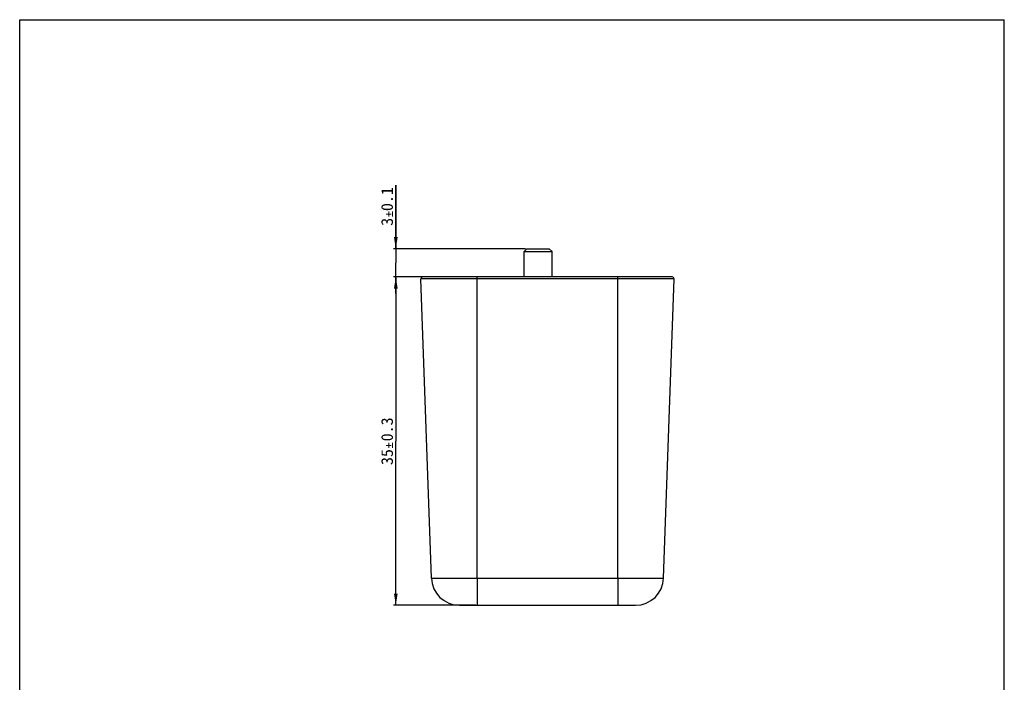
# Model space of a CAD drawing. Header units: millimetres. Extents: x 0 to 105, y 0 to 148.
# Tile 5 of 5: x 0 to 105, y 78 to 148. Entities that reach past the tile are written whole.
import ezdxf
from ezdxf.enums import TextEntityAlignment as Align

# ---------------------------------------------------------------- set-up
doc = ezdxf.new("R2010")
doc.units = ezdxf.units.MM
doc.header["$LTSCALE"] = 9.68
doc.layers.get('0').update_dxf_attribs({"linetype": 'CONTINUOUS'})
for name, color, linetype in [('YC_SJ_ZS000025_01_DXF_DIMENSION', 7, 'CONTINUOUS'), ('YC_SJ_ZS000025_01_DXF_FORMAT', 7, 'CONTINUOUS'), ('YC_SJ_ZS0000DXF_CONTINUOUS_LINE', 7, 'CONTINUOUS')]:
    doc.layers.add(name, color=color, linetype=linetype)
doc.styles.get("Standard").update_dxf_attribs({"font": 'simfang.ttf'})
doc.dimstyles.new('DIMSTYLE_3', dxfattribs={"dimtxt": 1.25, "dimasz": 1.25, "dimexe": 0.5, "dimexo": 0.3, "dimtad": 1, "dimdsep": 46, "dimtxsty": 'STANDARD', "dimblk": '_FILLED', "dimblk1": '_FILLED', "dimblk2": '_FILLED', "dimcen": 0.09, "dimazin": 2, "dimtol": 1, "dimtp": 0.1, "dimtm": 0.1, "dimtfac": 1, "dimtofl": 0, "dimtmove": 0, "dimatfit": 3, "dimldrblk": '_FILLED', "dimfxl": 1, "dimtolj": 1, "dimarcsym": 0})
doc.dimstyles.new('DIMSTYLE_5', dxfattribs={"dimtxt": 1.25, "dimasz": 1.25, "dimexe": 0.5, "dimexo": 0.3, "dimtad": 1, "dimdsep": 46, "dimtxsty": 'STANDARD', "dimblk": '_FILLED', "dimblk1": '_FILLED', "dimblk2": '_FILLED', "dimcen": 0.09, "dimazin": 2, "dimtol": 1, "dimtp": 0.3, "dimtm": 0.3, "dimtfac": 1, "dimtofl": 0, "dimtmove": 0, "dimatfit": 3, "dimldrblk": '_FILLED', "dimfxl": 1, "dimtolj": 1, "dimarcsym": 0})

# ---------------------------------------------------------------- blocks, each defined once
blk = doc.blocks.new('_FILLED')
at = {"color": 0, "linetype": 'BYBLOCK'}
blk.add_solid([(0, 0), (-1, 0.16), (-1, -0.16)], dxfattribs=at)
blk = doc.blocks.new('*D3')
at = {"layer": 'YC_SJ_ZS000025_01_DXF_DIMENSION', "color": 2, "linetype": 'CONTINUOUS'}
for p, q in [((40.11, 124.08), (40.11, 130.86)), ((40.11, 130.86), (40.11, 122.58)), ((53.93, 124.08), (39.86, 124.08)), ((40.11, 119.33), (40.11, 122.58)), ((48.64, 121.08), (39.86, 121.08)), ((40.11, 121.08), (40.11, 119.33))]:
    blk.add_line(p, q, dxfattribs=at)
at = {"layer": 'YC_SJ_ZS000025_01_DXF_DIMENSION', "color": 2, "linetype": 'CONTINUOUS', "xscale": 1.25, "yscale": 1.25, "zscale": 1.25}
for p, rotation in [((40.11, 124.08), 270), ((40.11, 121.08), 90)]:
    blk.add_blockref('_FILLED', p, dxfattribs=dict(at, rotation=rotation))
at = {"layer": 'YC_SJ_ZS000025_01_DXF_DIMENSION', "color": 2, "linetype": 'CONTINUOUS'}
for s, p in [('0.1', (39.8, 128.1)), ('3', (39.8, 126.53))]:
    blk.add_text(s, height=1.25, rotation=90, dxfattribs=at).set_placement(p)
blk = doc.blocks.new('*D5')
at = {"layer": 'YC_SJ_ZS000025_01_DXF_DIMENSION', "color": 2, "linetype": 'CONTINUOUS'}
for p, q in [((48.64, 121.08), (39.86, 121.08)), ((40.11, 121.08), (40.11, 103.58)), ((40.11, 86.08), (40.11, 103.58)), ((48.64, 86.08), (39.86, 86.08))]:
    blk.add_line(p, q, dxfattribs=at)
at = {"layer": 'YC_SJ_ZS000025_01_DXF_DIMENSION', "color": 2, "linetype": 'CONTINUOUS', "xscale": 1.25, "yscale": 1.25, "zscale": 1.25}
for p, rotation in [((40.11, 121.08), 90), ((40.11, 86.08), 270)]:
    blk.add_blockref('_FILLED', p, dxfattribs=dict(at, rotation=rotation))
at = {"layer": 'YC_SJ_ZS000025_01_DXF_DIMENSION', "color": 2, "linetype": 'CONTINUOUS'}
for s, p in [('0.3', (39.8, 104.83)), ('35', (39.8, 101.88))]:
    blk.add_text(s, height=1.25, rotation=90, dxfattribs=at).set_placement(p, align=Align.CENTER)

msp = doc.modelspace()

# ---------------------------------------------------------------- linework, layer by layer
at = {"layer": 'YC_SJ_ZS000025_01_DXF_DIMENSION', "color": 2, "linetype": 'CONTINUOUS'}
for points in [[(39.079, 127.821), (39.315, 127.718), (39.079, 127.718)], [(39.315, 127.718), (39.079, 127.821), (39.315, 127.821)], [(39.315, 127.821), (39.315, 128.057), (39.417, 127.488)], [(39.417, 127.718), (39.417, 127.488), (39.315, 128.057)], [(39.417, 127.821), (39.417, 127.718), (39.315, 128.057)], [(39.417, 127.821), (39.315, 128.057), (39.417, 128.057)], [(39.315, 127.718), (39.315, 127.821), (39.417, 127.488)], [(39.315, 127.718), (39.417, 127.488), (39.315, 127.488)], [(39.417, 127.821), (39.647, 127.718), (39.417, 127.718)], [(39.647, 127.718), (39.417, 127.821), (39.647, 127.821)], [(39.704, 128.057), (39.8, 127.488), (39.704, 127.488)], [(39.8, 127.488), (39.704, 128.057), (39.8, 128.057)], [(39.079, 103.172), (39.315, 103.069), (39.079, 103.069)], [(39.315, 103.069), (39.079, 103.172), (39.315, 103.172)], [(39.315, 103.172), (39.315, 103.408), (39.417, 102.839)], [(39.417, 103.069), (39.417, 102.839), (39.315, 103.408)], [(39.417, 103.172), (39.417, 103.069), (39.315, 103.408)], [(39.417, 103.172), (39.315, 103.408), (39.417, 103.408)], [(39.315, 103.069), (39.315, 103.172), (39.417, 102.839)], [(39.315, 103.069), (39.417, 102.839), (39.315, 102.839)], [(39.417, 103.172), (39.647, 103.069), (39.417, 103.069)], [(39.647, 103.069), (39.417, 103.172), (39.647, 103.172)], [(39.704, 103.408), (39.8, 102.839), (39.704, 102.839)], [(39.8, 102.839), (39.704, 103.408), (39.8, 103.408)]]:
    msp.add_solid(points, dxfattribs=at)
at = {"layer": 'YC_SJ_ZS000025_01_DXF_FORMAT', "color": 7, "linetype": 'CONTINUOUS'}
for p, q in [((0, 0), (0, 148.5)), ((0, 148.5), (105, 148.5)), ((105, 0), (105, 148.5))]:
    msp.add_line(p, q, dxfattribs=at)
at = {"layer": 'YC_SJ_ZS0000DXF_CONTINUOUS_LINE', "color": 7, "linetype": 'CONTINUOUS'}
for p, q in [((54.081, 124.084), (53.781, 123.784)), ((54.081, 124.084), (56.481, 124.084)), ((56.481, 124.084), (56.781, 123.784)), ((53.781, 121.084), (53.781, 123.784)), ((53.781, 123.784), (56.781, 123.784)), ((56.781, 121.084), (56.781, 123.784)), ((43.907, 88.979), (42.793, 120.866)), ((69.569, 121.084), (43.003, 121.084)), ((68.666, 88.979), (69.779, 120.866)), ((46.905, 86.084), (65.667, 86.084))]:
    msp.add_line(p, q, dxfattribs=at)
at = {"layer": 'YC_SJ_ZS0000DXF_CONTINUOUS_LINE', "color": 9, "linetype": 'CONTINUOUS'}
for p, q in [((69.779, 120.866), (42.793, 120.866)), ((48.786, 88.979), (48.786, 121.084)), ((63.786, 88.979), (63.786, 121.084)), ((43.907, 88.979), (68.666, 88.979)), ((48.786, 88.979), (48.786, 86.084)), ((63.786, 88.979), (63.786, 86.084))]:
    msp.add_line(p, q, dxfattribs=at)
at = {"layer": 'YC_SJ_ZS0000DXF_CONTINUOUS_LINE', "color": 7, "linetype": 'CONTINUOUS'}
for centre, radius, start, end in [((43.003, 120.874), 0.21, 90, 182), ((69.569, 120.874), 0.21, 358, 90), ((46.905, 89.084), 3, 182, 270), ((65.667, 89.084), 3, 270, 358)]:
    msp.add_arc(centre, radius, start, end, dxfattribs=at)

# ---------------------------------------------------------------- dimensions: what is measured, and where the dimension line sits
at = {"layer": 'YC_SJ_ZS000025_01_DXF_DIMENSION', "color": 2, "linetype": 'CONTINUOUS'}
for base, p1, p2, dimstyle, picture, middle in [((40.113, 121.084), (54.231, 124.084), (48.936, 121.084), 'DIMSTYLE_3', '*D3', (40.113, 128.692)), ((40.113, 86.084), (48.936, 121.084), (48.936, 86.084), 'DIMSTYLE_5', '*D5', (40.113, 103.584))]:
    dim = msp.add_linear_dim(base=base, p1=p1, p2=p2, angle=270, dimstyle=dimstyle, dxfattribs=at)
    dim.commit()
    dim.dimension.update_dxf_attribs({"geometry": picture, "text_midpoint": middle, "dimtype": 160})

doc.saveas('drawing.dxf')
